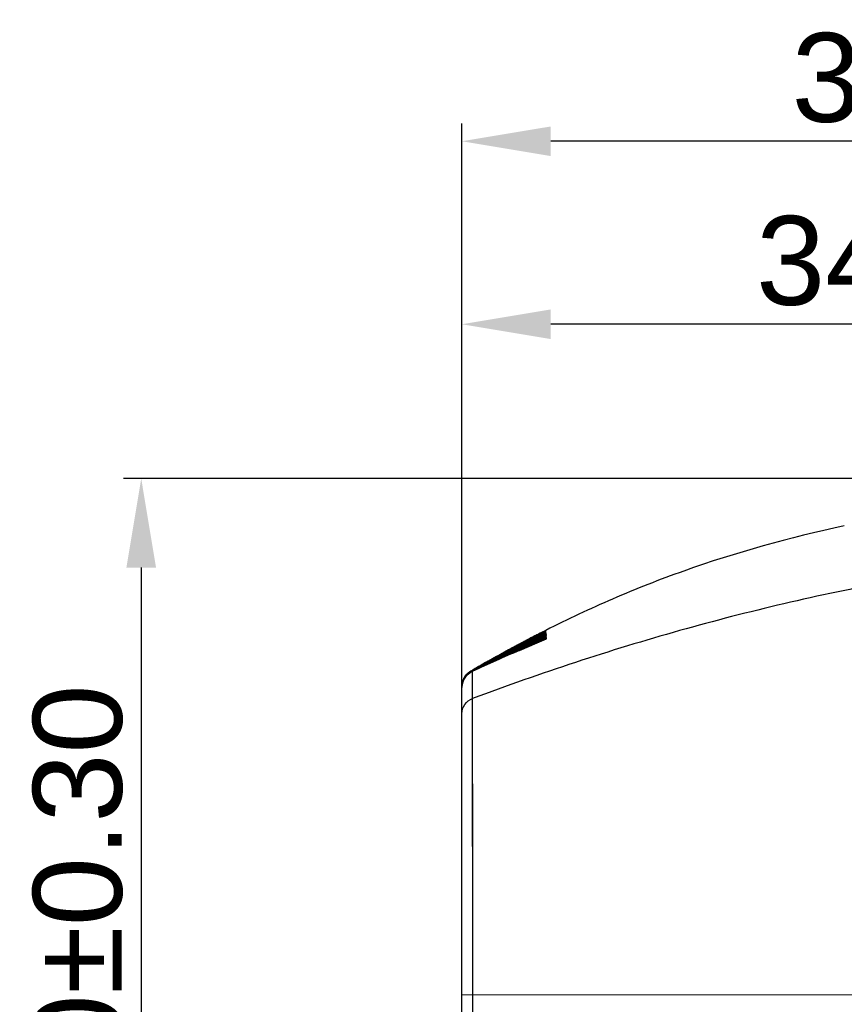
# Model space of a CAD drawing. Header units: millimetres. Extents: x 2163 to 2692, y -1564 to -1190.
# Tile 8 of 47: x 2224 to 2247, y -1348 to -1320. Entities that reach past the tile are written whole.
import ezdxf

# ---------------------------------------------------------------- set-up
doc = ezdxf.new("R2010")
doc.units = ezdxf.units.MM
doc.styles.add('HANA', font='arial.ttf')
doc.dimstyles.new('HANA$0', dxfattribs={"dimtxt": 2.5, "dimasz": 2.5, "dimexe": 0.5, "dimexo": 0.2, "dimgap": 0.5, "dimtad": 1, "dimzin": 1, "dimdsep": 46, "dimtxsty": 'HANA', "dimcen": 0, "dimclrd": 3, "dimclre": 3, "dimclrt": 4, "dimadec": 0, "dimazin": 0, "dimtfac": 1, "dimtmove": 0, "dimatfit": 3, "dimfxl": 1, "dimtzin": 0, "dimarcsym": 0})
doc.dimstyles.new('HANA$3', dxfattribs={"dimtxt": 2.5, "dimasz": 2.5, "dimexe": 0.5, "dimexo": 0.2, "dimgap": 0.5, "dimtad": 1, "dimtih": 1, "dimtoh": 1, "dimzin": 1, "dimdsep": 46, "dimtxsty": 'HANA', "dimcen": 0, "dimclrd": 3, "dimclre": 3, "dimclrt": 4, "dimadec": 0, "dimazin": 0, "dimtfac": 1, "dimtmove": 0, "dimatfit": 3, "dimfxl": 1, "dimtzin": 0, "dimarcsym": 0})

# ---------------------------------------------------------------- blocks, each defined once
blk = doc.blocks.new('*D33')
at = {"lineweight": -2}
for p, q in [((2236.25, -1367.438), (2236.25, -1343.165)), ((2272.25, -1367.459), (2272.25, -1343.165)), ((2269.75, -1343.665), (2238.75, -1343.665))]:
    blk.add_line(p, q, dxfattribs=at)
for points in [[(2238.75, -1343.249), (2238.75, -1344.082), (2236.25, -1343.665)], [(2269.75, -1344.082), (2269.75, -1343.249), (2272.25, -1343.665)]]:
    blk.add_solid(points)
at = {"layer": 'Defpoints', "color": 0}
for p in [(2236.25, -1343.665), (2236.25, -1367.638), (2272.25, -1367.659)]:
    blk.add_point(p, dxfattribs=at)
at = {"insert": (2254.25, -1341.888), "char_height": 2.5, "attachment_point": 5, "style": 'HANA'}
blk.add_mtext('36.00{\\fArial|b0|i0|c0|p34;%%P0.30}', dxfattribs=at)
blk = doc.blocks.new('*D34')
at = {"lineweight": -2}
for p, q in [((2260.4, -1353.149), (2226.735, -1353.149)), ((2227.235, -1355.649), (2227.235, -1379.677)), ((2260.4, -1382.177), (2226.735, -1382.177))]:
    blk.add_line(p, q, dxfattribs=at)
for points in [[(2227.651, -1355.649), (2226.818, -1355.649), (2227.235, -1353.149)], [(2226.818, -1379.677), (2227.651, -1379.677), (2227.235, -1382.177)]]:
    blk.add_solid(points)
at = {"layer": 'Defpoints', "color": 0}
for p in [(2260.6, -1353.149), (2227.235, -1382.177), (2260.6, -1382.177)]:
    blk.add_point(p, dxfattribs=at)
at = {"insert": (2225.457, -1367.663), "char_height": 2.5, "attachment_point": 5, "rotation": 90, "style": 'HANA'}
blk.add_mtext('29.00{\\fArial|b0|i0|c0|p34;%%P0.30}', dxfattribs=at)
blk = doc.blocks.new('*D51')
at = {"lineweight": -2}
for p, q in [((2236.25, -1339.503), (2236.25, -1328.254)), ((2270.25, -1335.859), (2270.25, -1328.254)), ((2267.75, -1328.754), (2238.75, -1328.754))]:
    blk.add_line(p, q, dxfattribs=at)
for points in [[(2238.75, -1328.337), (2238.75, -1329.171), (2236.25, -1328.754)], [(2267.75, -1329.171), (2267.75, -1328.337), (2270.25, -1328.754)]]:
    blk.add_solid(points)
at = {"layer": 'Defpoints', "color": 0}
for p in [(2236.25, -1328.754), (2270.25, -1336.059), (2236.25, -1339.703)]:
    blk.add_point(p, dxfattribs=at)
at = {"insert": (2253.25, -1326.977), "char_height": 2.5, "attachment_point": 5, "style": 'HANA'}
blk.add_mtext('34.00%%p0.15', dxfattribs=at)

msp = doc.modelspace()

# ---------------------------------------------------------------- linework, layer by layer
at = {"color": 7, "linetype": 'Continuous'}
for p, q in [((2238.186, -1337.63), (2238.005, -1337.722)), ((2238.214, -1337.569), (2238.013, -1337.675)), ((2238.183, -1337.613), (2238.013, -1337.699)), ((2238.266, -1337.612), (2238.063, -1337.712)), ((2238.098, -1337.726), (2238.35, -1337.607)), ((2238.1, -1337.748), (2238.352, -1337.632)), ((2238.323, -1337.609), (2238.11, -1337.712)), ((2238.489, -1337.609), (2238.111, -1337.779)), ((2238.377, -1337.609), (2238.111, -1337.734)), ((2238.315, -1337.529), (2238.117, -1337.631)), ((2238.356, -1337.524), (2238.183, -1337.613)), ((2238.339, -1337.553), (2238.186, -1337.63)), ((2238.318, -1337.516), (2238.214, -1337.569)), ((2238.329, -1337.581), (2238.266, -1337.612)), ((2238.307, -1337.516), (2238.34, -1337.499)), ((2238.313, -1337.523), (2238.341, -1337.508)), ((2238.361, -1337.505), (2238.315, -1337.529)), ((2238.317, -1337.574), (2238.346, -1337.56)), ((2238.318, -1337.552), (2238.344, -1337.539)), ((2238.366, -1337.54), (2238.318, -1337.564)), ((2238.361, -1337.488), (2238.319, -1337.51)), ((2238.319, -1337.597), (2238.348, -1337.583)), ((2238.32, -1337.533), (2238.343, -1337.521)), ((2238.36, -1337.494), (2238.321, -1337.514)), ((2238.339, -1337.576), (2238.321, -1337.585)), ((2238.36, -1337.522), (2238.323, -1337.541)), ((2238.487, -1337.53), (2238.323, -1337.609)), ((2238.341, -1337.6), (2238.325, -1337.608)), ((2238.359, -1337.567), (2238.329, -1337.581)), ((2238.362, -1337.616), (2238.331, -1337.63)), ((2238.354, -1337.546), (2238.339, -1337.553)), ((2238.361, -1337.566), (2238.339, -1337.576)), ((2238.34, -1337.499), (2238.372, -1337.482)), ((2238.341, -1337.5), (2238.391, -1337.474)), ((2238.341, -1337.508), (2238.392, -1337.483)), ((2238.489, -1337.583), (2238.352, -1337.646)), ((2238.501, -1337.473), (2238.354, -1337.546)), ((2238.469, -1337.467), (2238.356, -1337.524)), ((2238.527, -1337.606), (2238.356, -1337.68)), ((2238.491, -1337.502), (2238.359, -1337.567)), ((2238.584, -1337.607), (2238.359, -1337.701)), ((2238.452, -1337.447), (2238.36, -1337.494)), ((2238.408, -1337.498), (2238.36, -1337.522)), ((2238.408, -1337.464), (2238.361, -1337.488)), ((2238.408, -1337.481), (2238.361, -1337.505)), ((2238.437, -1337.528), (2238.361, -1337.566)), ((2238.488, -1337.556), (2238.362, -1337.616)), ((2238.379, -1337.533), (2238.366, -1337.54)), ((2238.368, -1337.687), (2238.552, -1337.606)), ((2238.37, -1337.708), (2238.63, -1337.594)), ((2238.372, -1337.482), (2238.391, -1337.473)), ((2238.434, -1337.582), (2238.377, -1337.609)), ((2238.392, -1337.527), (2238.379, -1337.533)), ((2238.391, -1337.473), (2238.44, -1337.448)), ((2238.391, -1337.474), (2238.441, -1337.449)), ((2238.435, -1337.506), (2238.391, -1337.527)), ((2238.392, -1337.483), (2238.435, -1337.461)), ((2238.434, -1337.608), (2238.393, -1337.627)), ((2238.484, -1337.611), (2238.398, -1337.65)), ((2238.399, -1337.584), (2238.424, -1337.573)), ((2238.452, -1337.442), (2238.408, -1337.464)), ((2238.452, -1337.459), (2238.408, -1337.481)), ((2238.454, -1337.475), (2238.408, -1337.498)), ((2238.424, -1337.573), (2238.444, -1337.564)), ((2238.484, -1337.532), (2238.434, -1337.555)), ((2238.484, -1337.558), (2238.434, -1337.582)), ((2238.484, -1337.585), (2238.434, -1337.608)), ((2238.435, -1337.461), (2238.445, -1337.456)), ((2238.484, -1337.481), (2238.435, -1337.505)), ((2238.499, -1337.498), (2238.437, -1337.528)), ((2238.439, -1337.493), (2238.451, -1337.487)), ((2238.44, -1337.448), (2238.474, -1337.43)), ((2238.44, -1337.514), (2238.453, -1337.509)), ((2238.441, -1337.449), (2238.475, -1337.432)), ((2238.451, -1337.487), (2238.478, -1337.474)), ((2238.525, -1337.422), (2238.452, -1337.459)), ((2238.525, -1337.422), (2238.452, -1337.459)), ((2238.491, -1337.422), (2238.452, -1337.442)), ((2238.491, -1337.427), (2238.452, -1337.447)), ((2238.561, -1337.421), (2238.454, -1337.475)), ((2238.474, -1337.43), (2238.509, -1337.412)), ((2238.475, -1337.432), (2238.509, -1337.414)), ((2238.496, -1337.475), (2238.484, -1337.481)), ((2238.498, -1337.525), (2238.484, -1337.532)), ((2238.498, -1337.552), (2238.484, -1337.558)), ((2238.497, -1337.579), (2238.484, -1337.585)), ((2238.496, -1337.606), (2238.484, -1337.611)), ((2238.542, -1337.611), (2238.485, -1337.636)), ((2238.549, -1337.5), (2238.487, -1337.53)), ((2238.556, -1337.524), (2238.488, -1337.556)), ((2238.562, -1337.549), (2238.489, -1337.583)), ((2238.563, -1337.575), (2238.489, -1337.609)), ((2238.524, -1337.41), (2238.49, -1337.427)), ((2238.59, -1337.376), (2238.491, -1337.427)), ((2238.524, -1337.405), (2238.491, -1337.422)), ((2238.555, -1337.47), (2238.491, -1337.502)), ((2238.528, -1337.591), (2238.496, -1337.606)), ((2238.528, -1337.565), (2238.497, -1337.579)), ((2238.526, -1337.511), (2238.498, -1337.525)), ((2238.527, -1337.538), (2238.498, -1337.552)), ((2238.556, -1337.445), (2238.501, -1337.473)), ((2238.509, -1337.412), (2238.537, -1337.398)), ((2238.509, -1337.414), (2238.538, -1337.4)), ((2238.552, -1337.39), (2238.524, -1337.405)), ((2238.553, -1337.407), (2238.525, -1337.422)), ((2238.611, -1337.36), (2238.537, -1337.398)), ((2238.538, -1337.4), (2238.561, -1337.388)), ((2238.576, -1337.619), (2238.54, -1337.635)), ((2238.577, -1337.595), (2238.542, -1337.611)), ((2238.617, -1337.438), (2238.549, -1337.473)), ((2238.574, -1337.487), (2238.549, -1337.5)), ((2238.564, -1337.419), (2238.554, -1337.424)), ((2238.581, -1337.457), (2238.555, -1337.47)), ((2238.578, -1337.434), (2238.556, -1337.445)), ((2238.579, -1337.513), (2238.556, -1337.524)), ((2238.619, -1337.464), (2238.557, -1337.496)), ((2238.622, -1337.491), (2238.558, -1337.523)), ((2238.615, -1337.414), (2238.56, -1337.443)), ((2238.561, -1337.388), (2238.58, -1337.378)), ((2238.584, -1337.409), (2238.561, -1337.421)), ((2238.624, -1337.519), (2238.561, -1337.549)), ((2238.588, -1337.536), (2238.562, -1337.549)), ((2238.626, -1337.545), (2238.563, -1337.575)), ((2238.59, -1337.563), (2238.563, -1337.575)), ((2238.614, -1337.393), (2238.564, -1337.419)), ((2238.572, -1337.534), (2238.621, -1337.513)), ((2238.592, -1337.479), (2238.574, -1337.487)), ((2238.596, -1337.61), (2238.576, -1337.619)), ((2238.587, -1337.59), (2238.577, -1337.595)), ((2238.593, -1337.426), (2238.578, -1337.434)), ((2238.578, -1337.558), (2238.623, -1337.54)), ((2238.595, -1337.505), (2238.579, -1337.513)), ((2238.58, -1337.378), (2238.61, -1337.364)), ((2238.581, -1337.388), (2238.605, -1337.376)), ((2238.6, -1337.383), (2238.581, -1337.393)), ((2238.591, -1337.452), (2238.581, -1337.457)), ((2238.582, -1337.403), (2238.612, -1337.389)), ((2238.628, -1337.565), (2238.582, -1337.583)), ((2238.595, -1337.403), (2238.584, -1337.409)), ((2238.584, -1337.423), (2238.608, -1337.412)), ((2238.63, -1337.589), (2238.584, -1337.607)), ((2238.592, -1337.387), (2238.585, -1337.391)), ((2238.585, -1337.446), (2238.615, -1337.433)), ((2238.603, -1337.37), (2238.587, -1337.377)), ((2238.587, -1337.472), (2238.617, -1337.459)), ((2238.6, -1337.585), (2238.587, -1337.59)), ((2238.598, -1337.532), (2238.588, -1337.536)), ((2238.589, -1337.498), (2238.619, -1337.486)), ((2238.612, -1337.365), (2238.59, -1337.376)), ((2238.601, -1337.558), (2238.59, -1337.563)), ((2238.59, -1337.589), (2238.628, -1337.571)), ((2238.596, -1337.45), (2238.591, -1337.452)), ((2238.613, -1337.376), (2238.592, -1337.387)), ((2238.597, -1337.476), (2238.592, -1337.479)), ((2238.597, -1337.424), (2238.593, -1337.426)), ((2238.598, -1337.401), (2238.595, -1337.403)), ((2238.6, -1337.503), (2238.595, -1337.505)), ((2238.599, -1337.448), (2238.596, -1337.45)), ((2238.607, -1337.606), (2238.596, -1337.61)), ((2238.599, -1337.401), (2238.598, -1337.401)), ((2238.602, -1337.53), (2238.598, -1337.532)), ((2238.605, -1337.582), (2238.6, -1337.585)), ((2238.605, -1337.556), (2238.601, -1337.558)), ((2238.605, -1337.376), (2238.611, -1337.374)), ((2238.609, -1337.58), (2238.605, -1337.582)), ((2238.611, -1337.603), (2238.607, -1337.606)), ((2238.608, -1337.412), (2238.613, -1337.409)), ((2238.609, -1337.374), (2238.616, -1337.374)), ((2238.61, -1337.58), (2238.609, -1337.58)), ((2238.61, -1337.364), (2238.614, -1337.364)), ((2238.611, -1337.36), (2238.612, -1337.36)), ((2238.612, -1337.363), (2238.612, -1337.365)), ((2238.612, -1337.373), (2238.613, -1337.376)), ((2238.614, -1337.389), (2238.614, -1337.393)), ((2238.615, -1337.409), (2238.615, -1337.414)), ((2238.617, -1337.433), (2238.617, -1337.438)), ((2238.619, -1337.458), (2238.619, -1337.464)), ((2238.621, -1337.485), (2238.622, -1337.491)), ((2238.623, -1337.513), (2238.624, -1337.519)), ((2238.626, -1337.539), (2238.626, -1337.545)), ((2238.628, -1337.571), (2238.628, -1337.565)), ((2238.628, -1337.566), (2238.628, -1337.565)), ((2238.63, -1337.594), (2238.63, -1337.589)), ((2237.688, -1337.843), (2237.713, -1337.83)), ((2237.922, -1337.845), (2237.707, -1337.945)), ((2237.713, -1337.831), (2237.851, -1337.757)), ((2237.713, -1337.83), (2237.847, -1337.758)), ((2237.713, -1337.836), (2237.848, -1337.764)), ((2237.713, -1337.83), (2237.817, -1337.774)), ((2237.713, -1337.846), (2237.849, -1337.775)), ((2237.714, -1337.859), (2237.851, -1337.788)), ((2237.715, -1337.875), (2237.853, -1337.804)), ((2237.715, -1337.892), (2237.855, -1337.822)), ((2237.717, -1337.91), (2237.858, -1337.841)), ((2237.718, -1337.928), (2237.86, -1337.86)), ((2237.719, -1337.945), (2237.863, -1337.879)), ((2237.957, -1337.869), (2237.722, -1337.973)), ((2237.848, -1337.762), (2237.807, -1337.784)), ((2237.825, -1337.774), (2237.807, -1337.784)), ((2237.849, -1337.771), (2237.811, -1337.791)), ((2237.829, -1337.781), (2237.811, -1337.791)), ((2237.869, -1337.774), (2237.817, -1337.801)), ((2237.835, -1337.792), (2237.817, -1337.801)), ((2237.872, -1337.789), (2237.825, -1337.813)), ((2237.831, -1337.799), (2237.851, -1337.788)), ((2237.832, -1337.773), (2237.848, -1337.764)), ((2237.895, -1337.796), (2237.833, -1337.827)), ((2237.836, -1337.782), (2237.849, -1337.775)), ((2237.898, -1337.815), (2237.841, -1337.843)), ((2237.899, -1337.835), (2237.844, -1337.861)), ((2237.969, -1337.698), (2237.848, -1337.762)), ((2237.848, -1337.764), (2237.849, -1337.771)), ((2237.849, -1337.775), (2237.85, -1337.783)), ((2237.931, -1337.742), (2237.851, -1337.783)), ((2237.851, -1337.788), (2237.852, -1337.798)), ((2237.937, -1337.756), (2237.852, -1337.799)), ((2237.852, -1337.799), (2237.852, -1337.799)), ((2237.853, -1337.804), (2237.855, -1337.815)), ((2237.855, -1337.816), (2237.855, -1337.816)), ((2237.855, -1337.822), (2237.857, -1337.834)), ((2237.936, -1337.796), (2237.857, -1337.835)), ((2237.857, -1337.835), (2237.857, -1337.835)), ((2237.858, -1337.841), (2237.859, -1337.853)), ((2237.86, -1337.854), (2237.859, -1337.854)), ((2237.936, -1337.817), (2237.86, -1337.854)), ((2237.86, -1337.86), (2237.862, -1337.872)), ((2237.937, -1337.838), (2237.862, -1337.873)), ((2237.862, -1337.873), (2237.862, -1337.873)), ((2237.863, -1337.879), (2237.864, -1337.89)), ((2238.111, -1337.779), (2237.864, -1337.891)), ((2237.865, -1337.891), (2237.864, -1337.891)), ((2237.936, -1337.858), (2237.865, -1337.891)), ((2237.865, -1337.902), (2237.865, -1337.897)), ((2237.866, -1337.908), (2237.865, -1337.902)), ((2237.867, -1337.908), (2237.982, -1337.857)), ((2237.867, -1337.909), (2237.867, -1337.908)), ((2238.336, -1337.711), (2237.868, -1337.914)), ((2238.013, -1337.699), (2237.869, -1337.774)), ((2237.869, -1337.924), (2238.37, -1337.708)), ((2238.144, -1337.805), (2237.869, -1337.924)), ((2238.005, -1337.722), (2237.872, -1337.789)), ((2238.063, -1337.712), (2237.895, -1337.796)), ((2238.078, -1337.727), (2237.898, -1337.815)), ((2238.134, -1337.723), (2237.899, -1337.835)), ((2238.222, -1337.706), (2237.922, -1337.845)), ((2238.005, -1337.703), (2237.931, -1337.742)), ((2237.961, -1337.784), (2237.936, -1337.796)), ((2237.965, -1337.803), (2237.936, -1337.817)), ((2237.985, -1337.836), (2237.936, -1337.858)), ((2237.953, -1337.748), (2237.937, -1337.756)), ((2237.975, -1337.82), (2237.937, -1337.838)), ((2238.022, -1337.713), (2237.953, -1337.748)), ((2238.11, -1337.801), (2237.957, -1337.869)), ((2238.019, -1337.756), (2237.961, -1337.784)), ((2238.016, -1337.779), (2237.965, -1337.803)), ((2238.013, -1337.675), (2237.969, -1337.698)), ((2238.012, -1337.803), (2237.975, -1337.82)), ((2237.982, -1337.857), (2238.117, -1337.798)), ((2238.002, -1337.828), (2237.985, -1337.836)), ((2238.068, -1337.64), (2237.999, -1337.677)), ((2238.052, -1337.806), (2238.002, -1337.828)), ((2238.07, -1337.67), (2238.005, -1337.703)), ((2238.049, -1337.786), (2238.012, -1337.803)), ((2238.046, -1337.765), (2238.016, -1337.779)), ((2238.043, -1337.744), (2238.019, -1337.756)), ((2238.037, -1337.705), (2238.022, -1337.713)), ((2238.109, -1337.669), (2238.037, -1337.705)), ((2238.11, -1337.712), (2238.043, -1337.744)), ((2238.111, -1337.734), (2238.046, -1337.765)), ((2238.111, -1337.757), (2238.049, -1337.786)), ((2238.112, -1337.779), (2238.052, -1337.806)), ((2238.058, -1337.789), (2238.363, -1337.652)), ((2238.123, -1337.683), (2238.089, -1337.7)), ((2238.366, -1337.688), (2238.11, -1337.801)), ((2238.357, -1337.644), (2238.111, -1337.757)), ((2238.35, -1337.671), (2238.112, -1337.779)), ((2238.117, -1337.798), (2238.368, -1337.687)), ((2238.183, -1337.789), (2238.144, -1337.805)), ((2238.238, -1337.765), (2238.183, -1337.789)), ((2238.273, -1337.75), (2238.238, -1337.765)), ((2238.352, -1337.646), (2238.322, -1337.66)), ((2238.356, -1337.68), (2238.334, -1337.689)), ((2238.359, -1337.701), (2238.336, -1337.711)), ((2238.398, -1337.65), (2238.376, -1337.66)), ((2238.485, -1337.636), (2238.41, -1337.669)), ((2238.483, -1337.659), (2238.423, -1337.685)), ((2238.54, -1337.635), (2238.483, -1337.659)), ((2237.868, -1337.924), (2237.868, -1337.914)), ((2236.588, -1338.457), (2236.499, -1338.509)), ((2236.589, -1338.458), (2236.5, -1338.509)), ((2236.59, -1338.46), (2236.503, -1338.509)), ((2236.503, -1338.509), (2236.59, -1338.46)), ((2236.645, -1338.436), (2236.509, -1338.511)), ((2236.651, -1338.438), (2236.513, -1338.512)), ((2236.657, -1338.44), (2236.518, -1338.513)), ((2236.663, -1338.443), (2236.523, -1338.514)), ((2236.669, -1338.445), (2236.527, -1338.515)), ((2236.529, -1338.516), (2236.682, -1338.441)), ((2236.59, -1338.46), (2236.666, -1338.417)), ((2236.798, -1338.367), (2236.657, -1338.44)), ((2236.499, -1338.509), (2236.521, -1338.496)), ((2236.5, -1338.509), (2236.499, -1338.509)), ((2236.5, -1338.509), (2236.499, -1338.509)), ((2236.5, -1338.509), (2236.521, -1338.496)), ((2236.501, -1338.509), (2236.5, -1338.509)), ((2236.501, -1338.509), (2236.5, -1338.509)), ((2236.501, -1338.509), (2236.522, -1338.497)), ((2236.503, -1338.509), (2236.502, -1338.509)), ((2236.503, -1338.509), (2236.503, -1338.509)), ((2236.507, -1338.51), (2236.505, -1338.51)), ((2236.527, -1338.498), (2236.506, -1338.51)), ((2236.507, -1338.51), (2236.506, -1338.51)), ((2236.507, -1338.51), (2236.527, -1338.499)), ((2236.51, -1338.511), (2236.509, -1338.511)), ((2236.511, -1338.511), (2236.509, -1338.511)), ((2236.51, -1338.511), (2236.528, -1338.501)), ((2236.515, -1338.512), (2236.513, -1338.512)), ((2236.515, -1338.512), (2236.513, -1338.512)), ((2236.515, -1338.512), (2236.53, -1338.504)), ((2236.519, -1338.513), (2236.518, -1338.513)), ((2236.52, -1338.513), (2236.518, -1338.513)), ((2236.519, -1338.513), (2236.532, -1338.507)), ((2236.525, -1338.514), (2236.522, -1338.514)), ((2236.524, -1338.514), (2236.523, -1338.514)), ((2236.529, -1338.516), (2236.527, -1338.515)), ((2236.529, -1338.515), (2236.527, -1338.515)), ((2236.533, -1338.517), (2236.532, -1338.517)), ((2236.534, -1338.517), (2236.532, -1338.517)), ((2236.25, -1356.191), (2236.25, -1338.973)), ((2236.556, -1347.604), (2236.553, -1339.276)), ((2236.553, -1339.673), (2236.553, -1339.396)), ((2236.554, -1340.264), (2236.553, -1339.673)), ((2236.556, -1344.474), (2236.555, -1342.767)), ((2236.556, -1346.547), (2236.556, -1344.474)), ((2236.556, -1350.922), (2236.556, -1346.547)), ((2236.25, -1347.604), (2260.6, -1347.599))]:
    msp.add_line(p, q, dxfattribs=at)
for points in [[(2238.325, -1337.608), (2238.308, -1337.616), (2238.078, -1337.727)], [(2238.331, -1337.63), (2238.315, -1337.638), (2238.134, -1337.723)], [(2238.597, -1337.424), (2238.598, -1337.423), (2238.598, -1337.424), (2238.597, -1337.424)], [(2238.597, -1337.449), (2238.598, -1337.448), (2238.599, -1337.448), (2238.599, -1337.448)], [(2238.6, -1337.475), (2238.6, -1337.475), (2238.599, -1337.475), (2238.597, -1337.476)], [(2238.6, -1337.503), (2238.601, -1337.502), (2238.602, -1337.502), (2238.601, -1337.502), (2238.6, -1337.503)], [(2238.604, -1337.529), (2238.603, -1337.529), (2238.602, -1337.53)], [(2238.606, -1337.555), (2238.606, -1337.555), (2238.605, -1337.556)], [(2238.612, -1337.603), (2238.613, -1337.603), (2238.612, -1337.603), (2238.611, -1337.603)], [(2238.322, -1337.66), (2238.306, -1337.667), (2238.222, -1337.706)], [(2238.368, -1337.709), (2238.338, -1337.722), (2238.322, -1337.729), (2238.306, -1337.736), (2238.273, -1337.75)], [(2238.41, -1337.669), (2238.381, -1337.682), (2238.366, -1337.688)], [(2238.423, -1337.685), (2238.396, -1337.697), (2238.382, -1337.703), (2238.368, -1337.709)], [(2236.554, -1340.93), (2236.554, -1340.817), (2236.554, -1340.711), (2236.554, -1340.61), (2236.554, -1340.264)], [(2236.555, -1342.767), (2236.555, -1342.404), (2236.554, -1340.93)]]:
    msp.add_lwpolyline(points, dxfattribs=at)
for centre, radius, start, end in [((2255.694, -1371.219), 37.922, 117.6626, 117.928), ((2256.75, -1373.153), 40.127, 117.7158, 117.8372), ((2256.598, -1372.865), 39.801, 117.3397, 117.7466), ((2259.434, -1378.409), 46.023, 117.3056, 117.6603), ((2262.929, -1385.5), 53.918, 117.1624, 117.4564), ((2267.614, -1395.275), 64.739, 116.9009, 117.15227), ((2256.648, -1372.96), 39.909, 117.359, 117.7147), ((2254.871, -1369.651), 36.152, 117.4093, 117.6606), ((2253.437, -1367.14), 33.256, 117.051, 117.4855), ((2252.571, -1365.819), 31.674, 116.7399, 117.2064), ((2252.062, -1365.272), 30.94, 116.3746, 116.8427), ((2251.779, -1365.236), 30.763, 115.9498, 116.4144), ((2251.668, -1365.605), 31.027, 115.4826, 115.9405), ((2274.461, -1409.842), 80.811, 116.56743, 116.73299), ((2282.89, -1428.322), 101.092, 116.15981, 116.28534), ((2253.993, -1367.959), 34.245, 117.1983, 117.4094), ((2250.028, -1360.78), 26.029, 116.5521, 116.6755), ((2249.219, -1359.545), 24.547, 116.1673, 116.2976), ((2248.716, -1358.949), 23.771, 115.7319, 115.8657), ((2248.436, -1358.831), 23.521, 115.2628, 115.3972), ((2248.337, -1359.114), 23.713, 114.7761, 114.9087), ((2248.408, -1359.784), 24.327, 114.2876, 114.416), ((2248.07, -1359.551), 23.954, 113.7563, 113.9065), ((2248.731, -1358.183), 23.126, 116.4293, 116.5526), ((2247.865, -1356.788), 21.475, 116.0356, 116.1679), ((2247.326, -1356.064), 20.568, 115.595, 115.7325), ((2247.016, -1355.822), 20.194, 115.1241, 115.2634), ((2246.924, -1356.497), 20.721, 114.1538, 114.2882), ((2246.408, -1355.774), 19.827, 113.5984, 113.7575), ((2247.316, -1355.337), 19.947, 116.3037, 116.4294), ((2245.091, -1351.715), 15.658, 114.8309, 115.127), ((2244.943, -1351.731), 15.587, 114.3452, 114.6415), ((2248.151, -1356.725), 21.576, 116.5441, 116.7353), ((2245.424, -1353.151), 17.055, 114.0101, 114.1542), ((2245.161, -1351.54), 15.553, 115.305, 115.5544), ((2244.486, -1351.372), 15.024, 113.4223, 113.6003), ((2245.279, -1351.215), 15.35, 116.045, 116.3071), ((2244.944, -1350.789), 14.803, 115.7526, 115.8995), ((2243.95, -1349.84), 13.43, 113.8515, 114.0113), ((2225.717, -1312.203), 28.3, 296.8323, 296.9736), ((2229.922, -1320.311), 19.186, 296.5448, 296.7581), ((2230.163, -1320.554), 18.883, 296.199, 296.3674), ((2245.538, -1351.495), 15.729, 116.4221, 116.5394), ((2243.337, -1347.459), 11.105, 115.5891, 115.7542), ((2242.387, -1345.673), 9.063, 114.935, 115.3024), ((2242.637, -1347.103), 10.372, 113.2111, 113.4249), ((2242.139, -1345.338), 8.631, 114.4387, 114.8237), ((2242.017, -1345.269), 8.493, 113.9471, 114.3378), ((2242, -1345.428), 8.606, 113.4744, 113.8596), ((2232.592, -1325.267), 13.607, 295.8576, 296.0003), ((2232.844, -1325.565), 13.253, 295.3923, 295.5426), ((2241.357, -1344.287), 7.256, 112.4864, 112.9563), ((2232.944, -1325.535), 13.262, 294.8999, 295.0562), ((2232.939, -1325.27), 13.529, 294.4019, 294.5635), ((2243.57, -1347.534), 11.306, 116.2899, 116.4239), ((2242.403, -1345.334), 8.804, 115.8603, 116.0318), ((2241.327, -1343.257), 6.447, 115.18, 115.6003), ((2241.037, -1343.369), 6.309, 112.9343, 113.2175), ((2235.039, -1329.71), 8.642, 293.9819, 294.2552), ((2233.858, -1328.226), 10.311, 297.0824, 297.2812), ((2241.69, -1343.728), 7.061, 116.1221, 116.2934), ((2240.881, -1342.192), 5.312, 115.6382, 115.8652), ((2238.747, -1337.704), 0.301, 115.7115, 127.5985), ((2238.748, -1337.731), 0.301, 115.2847, 127.6489), ((2238.748, -1337.759), 0.301, 114.8274, 127.3606), ((2238.747, -1337.679), 0.301, 116.0922, 127.1976), ((2240.25, -1341.081), 3.998, 114.6074, 114.9077), ((2238.748, -1337.787), 0.301, 114.3553, 126.7961), ((2240.123, -1340.907), 3.763, 114.0907, 114.4096), ((2238.747, -1337.657), 0.3, 116.4104, 126.4002), ((2240.062, -1340.87), 3.679, 113.591, 113.9173), ((2238.747, -1337.815), 0.301, 113.8825, 126.104), ((2238.747, -1337.64), 0.299, 116.6497, 125.1861), ((2238.748, -1337.843), 0.303, 117.8102, 125.2066), ((2238.748, -1337.868), 0.302, 117.167, 124.0677), ((2238.746, -1337.629), 0.298, 116.7914, 122.9162), ((2238.745, -1337.628), 0.297, 116.7876, 121.8005), ((2238.746, -1337.843), 0.297, 113.2738, 118.8328), ((2238.745, -1337.837), 0.296, 113.368, 117.8039), ((2238.745, -1337.862), 0.296, 112.9307, 117.1611), ((2258.981, -1377.268), 44.808, 118.3735, 119.8717), ((2258.895, -1377.159), 44.67, 118.307, 119.8458), ((2259.012, -1377.65), 45.153, 118.1446, 119.6637), ((2259.265, -1378.606), 46.106, 117.8673, 119.3494), ((2259.632, -1379.971), 47.474, 117.4962, 118.9286), ((2260.093, -1381.694), 49.203, 117.0527, 118.4268), ((2260.624, -1383.724), 51.239, 116.5578, 117.869), ((2258.808, -1376.954), 44.448, 118.3823, 119.7271), ((2259.001, -1377.504), 45.021, 118.2665, 119.5916), ((2259.325, -1378.518), 46.061, 118.0262, 119.3161), ((2259.762, -1379.95), 47.52, 117.6827, 118.9259), ((2260.291, -1381.751), 49.348, 117.2582, 118.4471), ((2260.892, -1383.871), 51.496, 116.7746, 117.9053), ((2257.158, -1373.925), 40.999, 118.1656, 118.3655), ((2257.357, -1374.471), 41.571, 118.0518, 118.2503), ((2257.71, -1375.508), 42.644, 117.815, 118.011), ((2258.196, -1376.988), 44.17, 117.4762, 117.6689), ((2258.794, -1378.866), 46.099, 117.0574, 117.246), ((2259.48, -1381.094), 48.38, 116.5802, 116.7641), ((2260.23, -1383.616), 50.956, 116.0649, 116.2435), ((2261.024, -1386.38), 53.772, 115.5361, 115.7032), ((2262.614, -1392.282), 59.758, 114.46679, 114.62849), ((2262.16, -1391.792), 59.118, 114.2647, 114.42743), ((2257.249, -1374.099), 41.196, 117.8576, 118.0962), ((2257.206, -1374.019), 41.105, 117.9618, 118.0961), ((2258.78, -1377.155), 44.609, 117.6647, 117.9853), ((2255.374, -1370.852), 37.442, 117.762, 117.9092), ((2260.676, -1381.151), 49.02, 117.4635, 117.754), ((2254.935, -1370.403), 36.831, 117.4887, 117.638), ((2256.113, -1372.012), 38.819, 117.926, 118.0621), ((2254.72, -1370.506), 36.811, 117.126, 117.2749), ((2254.684, -1371.064), 37.276, 116.6944, 116.8409), ((2267.806, -1397.768), 67.017, 116.3222, 116.54601), ((2254.795, -1372.011), 38.155, 116.2138, 116.3563), ((2255.034, -1373.309), 39.408, 115.7029, 115.8402), ((2255.405, -1374.957), 41.037, 115.1793, 115.3105), ((2255.82, -1376.775), 42.842, 114.6323, 114.7815), ((2255.239, -1376.429), 42.268, 113.9174, 114.2707), ((2257.36, -1374.308), 41.433, 117.8368, 117.9623), ((2254.779, -1369.718), 36.162, 117.4865, 117.7645), ((2254.199, -1368.985), 35.233, 117.2069, 117.4914), ((2253.87, -1368.843), 34.942, 116.843, 117.1289), ((2253.737, -1369.177), 35.165, 116.4145, 116.6974), ((2253.764, -1369.914), 35.819, 115.9404, 116.2169), ((2253.931, -1371.013), 36.861, 115.4386, 115.7059), ((2254.239, -1372.473), 38.292, 114.9263, 115.1823), ((2255.135, -1375.279), 41.196, 114.4892, 114.633), ((2251.912, -1368.908), 34.044, 113.5056, 113.9292), ((2263.866, -1394.99), 62.741, 114.63728, 115.82755), ((2263.228, -1394.124), 61.683, 114.43524, 115.64389), ((2264.478, -1397.749), 65.491, 114.11385, 115.25508), ((2263.717, -1396.562), 64.092, 113.78549, 115.09133), ((2264.917, -1400.117), 67.82, 113.5043, 114.73396), ((2262.403, -1389.221), 56.93, 115.7133, 116.8804), ((2263.065, -1391.91), 59.625, 115.16872, 116.27579), ((2261.208, -1386.009), 53.529, 116.0312, 117.278), ((2261.823, -1388.486), 56.011, 115.4911, 116.6748), ((2262.45, -1391.093), 58.619, 114.95345, 116.07719), ((2261.542, -1386.259), 53.906, 116.2524, 117.3239), ((2261.485, -1381.664), 49.867, 119.8506, 120.0403), ((2261.413, -1381.585), 49.762, 119.8238, 120.0139), ((2261.453, -1381.973), 50.117, 119.6427, 119.8312), ((2263.288, -1391.422), 59.291, 116.66578, 116.83292), ((2262.003, -1384.029), 52.174, 118.913, 119.2289), ((2261.808, -1383.94), 52.001, 118.9111, 119.0889), ((2262.102, -1385.436), 53.45, 118.4115, 118.5845), ((2262.453, -1387.21), 55.175, 117.8559, 118.0236), ((2262.849, -1389.214), 57.13, 117.267, 117.4293), ((2261.072, -1380.947), 49.039, 119.7108, 119.9514), ((2261.248, -1381.489), 49.596, 119.5758, 119.8152), ((2261.516, -1382.445), 50.557, 119.3013, 119.5392), ((2262.164, -1385.231), 53.3, 118.435, 118.6052), ((2262.623, -1387.163), 55.215, 117.8948, 118.0596), ((2236.75, -1338.942), 0.501, 153.452, 159.4647), ((2236.75, -1338.944), 0.501, 153.2667, 159.3174), ((2236.75, -1338.946), 0.501, 153.0926, 159.1789), ((2236.75, -1338.949), 0.501, 152.8806, 159.0101), ((2236.751, -1338.953), 0.501, 152.6425, 158.8206), ((2236.751, -1338.956), 0.501, 152.2014, 158.4693), ((2236.751, -1338.96), 0.501, 151.9165, 158.2424), ((2236.75, -1338.941), 0.5, 154.9658, 157.6356), ((2236.75, -1338.941), 0.5, 155.1856, 157.8717), ((2236.751, -1338.942), 0.501, 153.3902, 157.5374), ((2236.75, -1338.942), 0.5, 154.9035, 157.5807), ((2236.75, -1338.944), 0.5, 154.7957, 157.4858), ((2236.75, -1338.947), 0.5, 154.6516, 157.3588), ((2236.75, -1338.953), 0.5, 151.4844, 157.0387), ((2236.75, -1338.95), 0.5, 154.4801, 157.2079), ((2236.75, -1338.957), 0.5, 151.2586, 156.8622), ((2236.75, -1338.941), 0.5, 152.4422, 155.1857), ((2236.75, -1338.942), 0.5, 152.2441, 154.9659), ((2236.75, -1338.943), 0.5, 152.174, 154.9036), ((2236.75, -1338.945), 0.5, 152.0528, 154.7958), ((2236.75, -1338.947), 0.5, 151.8907, 154.6517), ((2236.75, -1338.95), 0.5, 151.6978, 154.4802), ((2236.752, -1338.945), 0.503, 136.879, 153.2224), ((2236.75, -1338.942), 0.5, 150.4938, 153.3902), ((2236.75, -1338.941), 0.5, 150.5611, 153.4517), ((2236.753, -1338.948), 0.503, 134.0924, 153.025), ((2236.753, -1338.951), 0.503, 133.7563, 152.8116), ((2236.753, -1338.954), 0.504, 133.3794, 152.572), ((2236.753, -1338.958), 0.504, 132.6806, 152.1281), ((2236.753, -1338.962), 0.504, 132.229, 151.8413), ((2236.751, -1338.942), 0.502, 137.141, 150.5358), ((2236.751, -1338.943), 0.502, 137.0479, 150.4682), ((2236.75, -1338.941), 0.5, 134.6012, 137.1196), ((2236.75, -1338.942), 0.5, 134.5032, 137.0264), ((2236.75, -1338.944), 0.5, 134.306, 136.8387), ((2236.75, -1338.942), 0.5, 132.0403, 134.5022), ((2236.75, -1338.941), 0.5, 132.1428, 134.6002), ((2236.75, -1338.944), 0.5, 131.8339, 134.305), ((2236.75, -1338.946), 0.5, 131.5437, 134.0278), ((2236.75, -1338.949), 0.5, 131.1903, 133.6904), ((2236.75, -1338.952), 0.5, 130.7934, 133.3121), ((2236.751, -1338.957), 0.502, 117.6577, 132.5784), ((2236.751, -1338.942), 0.501, 120.0844, 132.1262), ((2236.751, -1338.961), 0.502, 117.05, 132.124), ((2236.751, -1338.943), 0.501, 119.9458, 132.0235), ((2236.751, -1338.965), 0.502, 116.4458, 132.0046), ((2236.751, -1338.945), 0.501, 119.666, 131.8169), ((2236.751, -1338.947), 0.501, 119.2702, 131.5262), ((2236.751, -1338.95), 0.501, 118.7848, 131.1721), ((2236.751, -1338.953), 0.502, 118.2354, 130.7746), ((2236.533, -1338.348), 0.17, 271.0693, 271.8096), ((2236.751, -1338.953), 0.501, 167.5239, 179.9814), ((2236.751, -1338.957), 0.502, 167.4332, 179.981), ((2236.751, -1338.947), 0.501, 170.1486, 179.9911), ((2236.751, -1338.95), 0.501, 170.087, 179.9909), ((2236.751, -1338.941), 0.501, 174.1567, 177.4032), ((2236.751, -1338.942), 0.501, 175.3588, 177.7831), ((2236.749, -1338.944), 0.5, 175.7177, 179.9959), ((2236.75, -1338.941), 0.501, 176.1857, 177.5847), ((2236.75, -1338.941), 0.5, 176.1097, 179.9981), ((2236.749, -1338.946), 0.5, 175.6528, 179.9958), ((2236.75, -1338.943), 0.5, 176.2835, 179.9982), ((2236.751, -1338.968), 0.501, 173.4744, 177.6024), ((2236.751, -1338.949), 0.501, 175.5946, 177.6155), ((2236.751, -1338.952), 0.501, 175.5397, 177.6611), ((2236.75, -1338.944), 0.5, 176.4139, 179.9983), ((2236.751, -1338.956), 0.501, 175.4774, 177.7282), ((2236.749, -1338.941), 0.499, 177.4031, 179.9983), ((2236.749, -1338.959), 0.499, 175.7151, 179.9956), ((2236.751, -1338.967), 0.501, 175.4987, 177.7058), ((2236.75, -1338.963), 0.5, 175.9414, 179.9966), ((2236.748, -1338.949), 0.498, 177.6149, 179.9985), ((2236.748, -1338.952), 0.498, 177.6606, 179.9985), ((2236.748, -1338.956), 0.498, 177.7279, 179.9986), ((2236.75, -1338.97), 0.5, 176.1906, 179.9983), ((2236.749, -1338.971), 0.499, 177.1004, 179.9979), ((2236.749, -1338.967), 0.499, 177.7055, 179.9987), ((2236.748, -1338.968), 0.498, 177.6035, 179.9983), ((2236.752, -1338.943), 0.502, 159.4618, 175.3253), ((2236.75, -1338.941), 0.5, 170.2559, 176.1097), ((2236.75, -1338.943), 0.5, 170.2337, 176.2834), ((2236.75, -1338.944), 0.5, 170.195, 176.4137), ((2236.751, -1338.944), 0.502, 171.5037, 175.7199), ((2236.751, -1338.952), 0.502, 170.6584, 175.54), ((2236.751, -1338.956), 0.502, 170.5638, 175.4777), ((2236.75, -1338.941), 0.5, 172.7198, 176.1863), ((2236.752, -1338.96), 0.502, 171.3983, 175.7173), ((2236.751, -1338.963), 0.501, 171.5436, 175.9432), ((2236.751, -1338.946), 0.502, 173.5366, 175.6551), ((2236.751, -1338.949), 0.502, 173.6227, 175.5948), ((2236.751, -1338.967), 0.501, 171.5559, 175.4991), ((2236.751, -1338.941), 0.501, 170.3822, 174.1579), ((2236.751, -1338.949), 0.501, 170.8582, 173.6232), ((2236.751, -1338.946), 0.501, 171.1378, 173.537), ((2236.75, -1338.941), 0.5, 170.4441, 172.7181), ((2236.751, -1338.963), 0.502, 157.633, 171.5143), ((2236.751, -1338.96), 0.501, 158.2668, 171.3748), ((2236.749, -1338.944), 0.499, 168.1436, 171.5036), ((2236.751, -1338.952), 0.501, 158.8379, 170.6386), ((2236.749, -1338.946), 0.499, 167.9318, 171.138), ((2236.749, -1338.949), 0.499, 167.7449, 170.858), ((2236.751, -1338.941), 0.501, 159.4783, 170.366), ((2236.751, -1338.956), 0.501, 158.4878, 170.5429), ((2236.75, -1338.941), 0.5, 167.8133, 170.2527), ((2236.75, -1338.943), 0.5, 167.7849, 170.2301), ((2236.75, -1338.944), 0.5, 167.7357, 170.1912), ((2236.75, -1338.941), 0.5, 168.0397, 170.4441), ((2236.75, -1338.947), 0.5, 167.67, 170.1391), ((2236.75, -1338.95), 0.5, 167.592, 170.0773), ((2236.75, -1338.944), 0.501, 159.3267, 168.1348), ((2236.75, -1338.946), 0.501, 159.1882, 167.9235), ((2236.75, -1338.949), 0.501, 159.0195, 167.7369), ((2236.75, -1338.942), 0.501, 160.2555, 167.8079), ((2236.75, -1338.943), 0.501, 160.2077, 167.7795), ((2236.75, -1338.945), 0.501, 160.1251, 167.7303), ((2236.75, -1338.947), 0.501, 160.0146, 167.6644), ((2236.75, -1338.941), 0.5, 165.359, 168.0397), ((2236.751, -1338.954), 0.501, 157.0519, 167.4942), ((2236.751, -1338.957), 0.501, 156.8756, 167.4028), ((2236.75, -1338.95), 0.501, 159.8834, 167.5863), ((2236.75, -1338.941), 0.5, 160.5011, 165.3567), ((2236.75, -1338.941), 0.5, 157.6369, 160.2528), ((2236.75, -1338.942), 0.5, 157.582, 160.205), ((2236.75, -1338.941), 0.5, 157.873, 160.501), ((2236.75, -1338.944), 0.5, 157.4871, 160.1224), ((2236.75, -1338.947), 0.5, 157.3602, 160.0119), ((2236.75, -1338.95), 0.5, 157.2092, 159.8806), ((2236.75, -1338.942), 0.5, 157.538, 159.4188)]:
    msp.add_arc(centre, radius, start, end, dxfattribs=at)
for points, knots in [([(2246.999, -1334.426), (2245.472, -1334.753), (2243.268, -1335.361), (2240.503, -1336.448), (2239.229, -1337.048), (2238.611, -1337.36)], [0, 0, 0, 0, 0.525973, 0.766999, 1, 1, 1, 1]), ([(2260.6, -1334.822), (2258.51, -1334.836), (2254.377, -1335.038), (2248.277, -1335.893), (2242.328, -1337.289), (2238.466, -1338.561), (2236.553, -1339.276)], [0, 0, 0, 0, 0.255108, 0.504322, 0.750752, 1, 1, 1, 1]), ([(2238.61, -1337.364), (2238.61, -1337.364), (2238.611, -1337.364), (2238.612, -1337.363), (2238.612, -1337.363)], [0, 0, 0, 0, 0.752915, 1, 1, 1, 1]), ([(2238.611, -1337.374), (2238.611, -1337.373), (2238.611, -1337.373), (2238.612, -1337.373), (2238.612, -1337.373)], [0, 0, 0, 0, 0.755388, 1, 1, 1, 1]), ([(2238.612, -1337.389), (2238.612, -1337.389), (2238.613, -1337.389), (2238.614, -1337.388), (2238.614, -1337.389)], [0, 0, 0, 0, 0.756163, 1, 1, 1, 1]), ([(2238.613, -1337.409), (2238.614, -1337.409), (2238.614, -1337.409), (2238.615, -1337.409), (2238.615, -1337.409)], [0, 0, 0, 0, 0.755833, 1, 1, 1, 1]), ([(2238.615, -1337.433), (2238.616, -1337.433), (2238.616, -1337.433), (2238.617, -1337.432), (2238.617, -1337.433)], [0, 0, 0, 0, 0.754977, 1, 1, 1, 1]), ([(2238.617, -1337.459), (2238.618, -1337.459), (2238.618, -1337.459), (2238.619, -1337.458), (2238.619, -1337.458)], [0, 0, 0, 0, 0.754036, 1, 1, 1, 1]), ([(2238.619, -1337.486), (2238.62, -1337.486), (2238.62, -1337.486), (2238.621, -1337.485), (2238.621, -1337.485)], [0, 0, 0, 0, 0.75328, 1, 1, 1, 1]), ([(2238.621, -1337.513), (2238.622, -1337.513), (2238.622, -1337.513), (2238.623, -1337.512), (2238.623, -1337.513)], [0, 0, 0, 0, 0.752834, 1, 1, 1, 1]), ([(2238.623, -1337.54), (2238.623, -1337.54), (2238.624, -1337.54), (2238.626, -1337.539), (2238.626, -1337.539)], [0, 0, 0, 0, 0.753611, 1, 1, 1, 1]), ([(2237.848, -1337.759), (2237.847, -1337.759), (2237.847, -1337.76), (2237.847, -1337.761), (2237.847, -1337.761)], [0, 0, 0, 0, 0.34609, 1, 1, 1, 1]), ([(2236.538, -1338.518), (2236.457, -1338.556), (2236.314, -1338.678), (2236.255, -1338.857), (2236.25, -1338.946)], [0, 0, 0, 0, 0.499828, 1, 1, 1, 1]), ([(2236.25, -1338.973), (2236.25, -1338.88), (2236.305, -1338.688), (2236.456, -1338.558), (2236.541, -1338.519)], [0, 0, 0, 0, 0.499857, 1, 1, 1, 1]), ([(2236.251, -1338.937), (2236.257, -1338.85), (2236.316, -1338.675), (2236.457, -1338.555), (2236.537, -1338.518)], [0, 0, 0, 0, 0.499871, 1, 1, 1, 1]), ([(2236.533, -1338.517), (2236.458, -1338.553), (2236.325, -1338.665), (2236.263, -1338.828), (2236.253, -1338.911)], [0, 0, 0, 0, 0.499805, 1, 1, 1, 1]), ([(2236.532, -1338.517), (2236.46, -1338.551), (2236.33, -1338.658), (2236.267, -1338.814), (2236.255, -1338.893)], [0, 0, 0, 0, 0.499884, 1, 1, 1, 1]), ([(2236.288, -1338.768), (2236.311, -1338.714), (2236.376, -1338.613), (2236.472, -1338.541), (2236.524, -1338.514)], [0, 0, 0, 0, 0.499922, 1, 1, 1, 1]), ([(2236.289, -1338.77), (2236.312, -1338.716), (2236.378, -1338.614), (2236.476, -1338.542), (2236.529, -1338.516)], [0, 0, 0, 0, 0.499919, 1, 1, 1, 1]), ([(2236.5, -1338.509), (2236.499, -1338.509), (2236.499, -1338.509), (2236.499, -1338.51), (2236.499, -1338.51)], [0, 0, 0, 0, 0.394074, 1, 1, 1, 1]), ([(2236.501, -1338.509), (2236.501, -1338.509), (2236.501, -1338.509), (2236.5, -1338.51), (2236.5, -1338.51)], [0, 0, 0, 0, 0.415179, 1, 1, 1, 1]), ([(2236.503, -1338.509), (2236.503, -1338.509), (2236.503, -1338.51), (2236.503, -1338.51), (2236.503, -1338.51)], [0, 0, 0, 0, 0.425768, 1, 1, 1, 1]), ([(2236.503, -1338.51), (2236.503, -1338.511), (2236.503, -1338.512), (2236.503, -1338.513), (2236.503, -1338.514)], [0, 0, 0, 0, 0.405088, 1, 1, 1, 1]), ([(2236.507, -1338.51), (2236.506, -1338.51), (2236.506, -1338.511), (2236.506, -1338.511), (2236.506, -1338.511)], [0, 0, 0, 0, 0.405751, 1, 1, 1, 1]), ([(2236.51, -1338.511), (2236.51, -1338.511), (2236.51, -1338.512), (2236.51, -1338.512), (2236.51, -1338.512)], [0, 0, 0, 0, 0.392403, 1, 1, 1, 1]), ([(2236.515, -1338.512), (2236.515, -1338.512), (2236.514, -1338.513), (2236.514, -1338.513), (2236.514, -1338.514)], [0, 0, 0, 0, 0.384526, 1, 1, 1, 1]), ([(2236.519, -1338.513), (2236.519, -1338.513), (2236.519, -1338.514), (2236.519, -1338.514), (2236.519, -1338.515)], [0, 0, 0, 0, 0.3816, 1, 1, 1, 1]), ([(2236.524, -1338.514), (2236.524, -1338.514), (2236.524, -1338.515), (2236.524, -1338.516), (2236.524, -1338.516)], [0, 0, 0, 0, 0.383916, 1, 1, 1, 1]), ([(2236.529, -1338.516), (2236.529, -1338.516), (2236.528, -1338.516), (2236.528, -1338.517), (2236.528, -1338.517)], [0, 0, 0, 0, 0.383822, 1, 1, 1, 1]), ([(2236.533, -1338.519), (2236.533, -1338.518), (2236.533, -1338.518), (2236.533, -1338.517), (2236.533, -1338.517)], [0, 0, 0, 0, 0.615418, 1, 1, 1, 1]), ([(2236.537, -1338.52), (2236.537, -1338.519), (2236.537, -1338.519), (2236.538, -1338.518), (2236.538, -1338.518)], [0, 0, 0, 0, 0.594959, 1, 1, 1, 1]), ([(2236.553, -1339.276), (2236.553, -1339.159), (2236.553, -1339.005), (2236.551, -1338.823), (2236.55, -1338.736), (2236.549, -1338.67), (2236.548, -1338.621), (2236.548, -1338.583), (2236.544, -1338.555), (2236.553, -1338.521), (2236.541, -1338.519)], [0, 0, 0, 0, 0.462403, 0.610519, 0.722021, 0.806666, 0.870726, 0.917699, 0.951249, 1, 1, 1, 1]), ([(2236.25, -1339.703), (2236.25, -1339.614), (2236.311, -1339.427), (2236.466, -1339.31), (2236.553, -1339.276)], [0, 0, 0, 0, 0.490726, 1, 1, 1, 1])]:
    msp.add_open_spline(points, degree=3, knots=knots, dxfattribs=at)
for points in [[(2236.415, -1338.592), (2236.36, -1338.641), (2236.316, -1338.704), (2236.288, -1338.773)], [(2236.307, -1338.71), (2236.35, -1338.628), (2236.419, -1338.555), (2236.499, -1338.509)], [(2236.307, -1338.709), (2236.35, -1338.627), (2236.419, -1338.555), (2236.5, -1338.509)], [(2236.308, -1338.71), (2236.352, -1338.628), (2236.422, -1338.555), (2236.503, -1338.509)], [(2236.308, -1338.709), (2236.351, -1338.627), (2236.42, -1338.555), (2236.501, -1338.509)], [(2236.309, -1338.711), (2236.353, -1338.628), (2236.424, -1338.556), (2236.507, -1338.51)], [(2236.31, -1338.713), (2236.355, -1338.629), (2236.427, -1338.556), (2236.51, -1338.511)], [(2236.311, -1338.715), (2236.356, -1338.63), (2236.43, -1338.557), (2236.515, -1338.512)], [(2236.311, -1338.716), (2236.358, -1338.631), (2236.433, -1338.558), (2236.519, -1338.513)], [(2236.25, -1338.96), (2236.25, -1338.895), (2236.263, -1338.828), (2236.288, -1338.768)], [(2236.25, -1338.964), (2236.25, -1338.898), (2236.263, -1338.831), (2236.289, -1338.77)]]:
    msp.add_open_spline(points, degree=3, dxfattribs=at)

# ---------------------------------------------------------------- dimensions: what is measured, and where the dimension line sits
dim = msp.add_linear_dim(base=(2236.25, -1323.609), p1=(2272.25, -1347.603), p2=(2236.25, -1347.582), text='<>{\\fArial|b0|i0|c0|p34;%%P0.30}', dimstyle='HANA$0', override={"dimtxsty": 'HANA', "dimcen": 1.5, "dimclrd": 256, "dimclre": 256, "dimclrt": 256, "dimadec": 1, "dimtp": 0.1, "dimtm": 0.1, "dimtfillclr": 3})
dim.commit()
dim.dimension.update_dxf_attribs({"geometry": '*D33', "text_midpoint": (2254.25, -1321.832), "insert": (0, 20.056)})
dim = msp.add_linear_dim(base=(2236.25, -1328.754), p1=(2270.25, -1336.059), p2=(2236.25, -1339.703), dimstyle='HANA$3', override={"dimcen": 1.5, "dimclrd": 256, "dimclre": 256, "dimclrt": 256, "dimtol": 1, "dimtp": 0.15, "dimtm": 0.15, "dimtfillclr": 3})
dim.commit()
dim.dimension.update_dxf_attribs({"geometry": '*D51', "text_midpoint": (2253.25, -1326.977)})
dim = msp.add_linear_dim(base=(2227.235, -1362.12), p1=(2260.6, -1333.093), p2=(2260.6, -1362.12), angle=90, text='29.00{\\fArial|b0|i0|c0|p34;%%P0.30}', dimstyle='HANA$0', override={"dimcen": 1.5, "dimclrd": 256, "dimclre": 256, "dimclrt": 256, "dimadec": 1, "dimtp": 0.1, "dimtm": 0.1, "dimtfillclr": 3})
dim.commit()
dim.dimension.update_dxf_attribs({"geometry": '*D34', "text_midpoint": (2225.457, -1347.607), "insert": (0, 20.056)})

doc.saveas('drawing.dxf')
